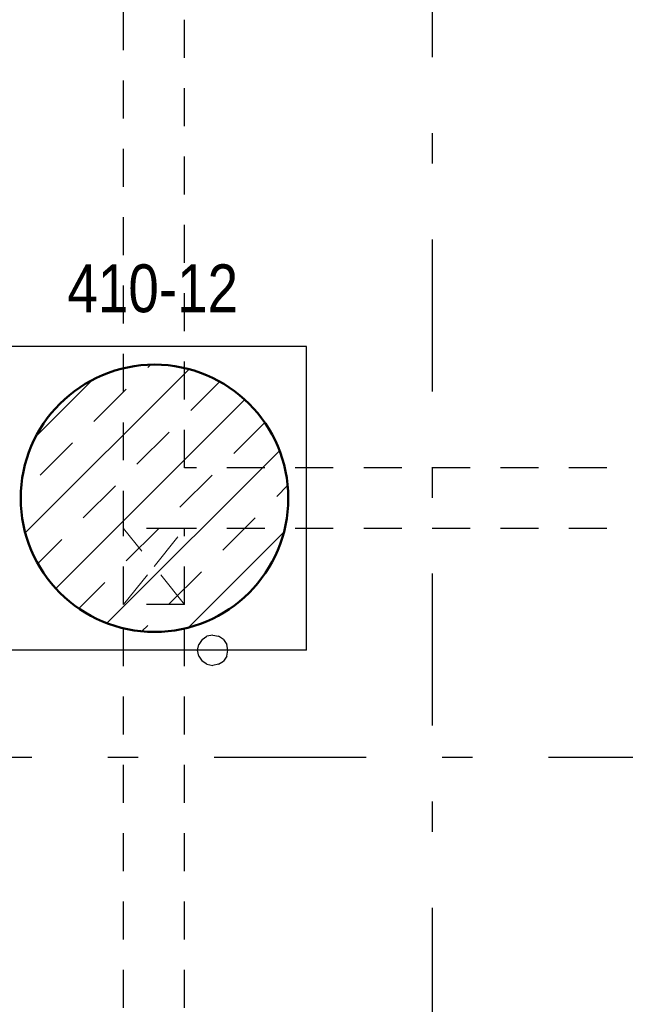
# Model space of a CAD drawing. Header units: millimetres. Extents: x -50 to 85, y 0 to 206.
# Tile 58 of 152: x 18.53 to 20.52, y 22.79 to 26.04. Entities that reach past the tile are written whole.
import ezdxf

# ---------------------------------------------------------------- set-up
doc = ezdxf.new("R2010")
doc.units = ezdxf.units.MM
doc.linetypes.add('DASHDOTX2', pattern=[2, 1, -0.5, 0, -0.5])
doc.linetypes.add('HIDDEN', pattern=[0.375, 0.25, -0.125])
for name, color, linetype, lineweight in [('Achsen', 7, 'Continuous', 20), ('Schraffuren', 7, 'Continuous', 20), ('Verdeckte Kanten', 7, 'Continuous', 20)]:
    doc.layers.add(name, color=color, linetype=linetype, lineweight=lineweight)
doc.styles.add('Arial Narrow', font='ARIALN.TTF')
doc.dimstyles.new('Arch_Strakon_dimstyle', dxfattribs={"dimtxt": 15.75, "dimasz": 1, "dimexe": 1.25, "dimexo": 0.0625, "dimgap": 1, "dimtad": 0, "dimdec": 5, "dimzin": 12, "dimdsep": 46, "dimtxsty": 'Arial Narrow', "dimblk": 'Arrowhead_Tick', "dimsah": 1, "dimcen": 0, "dimse1": 1, "dimse2": 1, "dimclrd": 6, "dimclrt": 2, "dimazin": 0, "dimtfac": 1, "dimtdec": 4, "dimtmove": 0, "dimatfit": 3, "dimldrblk": 'NONE', "dimfxl": 1, "dimtvp": 1, "dimtolj": 1, "dimtzin": 0, "dimlwd": 13, "dimarcsym": 2})

# ---------------------------------------------------------------- blocks, each defined once
blk = doc.blocks.new('Arrowhead_Tick')
at = {"color": 0, "linetype": 'Continuous', "lineweight": -2}
for p, q in [((0, 20), (0, -10)), ((-1, 0), (0, 0)), ((10, 0), (0, 0))]:
    blk.add_line(p, q, dxfattribs=at)
at = {"color": 2, "linetype": 'Continuous', "lineweight": 35}
blk.add_line((4.42, 4.42), (-4.42, -4.42), dxfattribs=at)
blk = doc.blocks.new('*D377')
at = {"color": 6, "linetype": 'Continuous', "lineweight": 13}
blk.add_line((21.5, 21.668), (21.5, 24.3502), dxfattribs=at)
at = {"layer": 'Defpoints', "color": 0}
for p in [(19.0715, 24.3602), (21.5, 24.3602), (19.0715, 21.658)]:
    blk.add_point(p, dxfattribs=at)
at = {"color": 6, "lineweight": 13, "xscale": 0.01, "yscale": 0.01, "zscale": 0.01}
for p, rotation in [((21.5, 24.3602), 90), ((21.5, 21.658), 270)]:
    blk.add_blockref('Arrowhead_Tick', p, dxfattribs=dict(at, rotation=rotation))
at = {"color": 2, "lineweight": 35, "insert": (21.3696, 23.0091), "char_height": 0.1575, "attachment_point": 5, "rotation": 90, "style": 'Arial Narrow'}
blk.add_mtext('\\A1;2.70', dxfattribs=at)
blk = doc.blocks.new('_None')
blk = doc.blocks.new('*D378')
at = {"color": 6, "linetype": 'Continuous', "lineweight": 13}
blk.add_line((21.5, 24.3702), (21.5, 24.5502), dxfattribs=at)
at = {"layer": 'Defpoints', "color": 0}
for p in [(19.0715, 24.5602), (21.5, 24.5602), (19.0715, 24.3602)]:
    blk.add_point(p, dxfattribs=at)
at = {"color": 6, "lineweight": 13, "xscale": 0.01, "yscale": 0.01, "zscale": 0.01}
for p, rotation in [((21.5, 24.5602), 90), ((21.5, 24.3602), 270)]:
    blk.add_blockref('Arrowhead_Tick', p, dxfattribs=dict(at, rotation=rotation))
at = {"color": 2, "lineweight": 35, "insert": (21.3696, 24.4602), "char_height": 0.1575, "attachment_point": 5, "rotation": 90, "style": 'Arial Narrow'}
blk.add_mtext('\\A1;20', dxfattribs=at)
blk = doc.blocks.new('*D379')
at = {"color": 6, "linetype": 'Continuous', "lineweight": 13}
blk.add_line((21.5, 24.5702), (21.5, 28.4752), dxfattribs=at)
at = {"layer": 'Defpoints', "color": 0}
for p in [(21.5, 28.4852), (23.0515, 28.4852), (19.0715, 24.5602)]:
    blk.add_point(p, dxfattribs=at)
at = {"color": 6, "lineweight": 13, "xscale": 0.01, "yscale": 0.01, "zscale": 0.01}
for p, rotation in [((21.5, 28.4852), 90), ((21.5, 24.5602), 270)]:
    blk.add_blockref('Arrowhead_Tick', p, dxfattribs=dict(at, rotation=rotation))
at = {"color": 2, "lineweight": 35, "insert": (21.3696, 26.5227), "char_height": 0.1575, "attachment_point": 5, "rotation": 90, "style": 'Arial Narrow'}
blk.add_mtext('\\A1;3.92{\\A1;\\H.6x;\\S5;}', dxfattribs=at)

msp = doc.modelspace()

# ---------------------------------------------------------------- hatches: boundary and pattern name
at = {"layer": 'Schraffuren', "lineweight": 13}
h = msp.add_hatch(dxfattribs=at)
h.set_pattern_fill('bB', color=6, scale=0.01, angle=45, style=0, pattern_type=2)
h.set_pattern_definition([(45, (0, 0), (-0.1414214, 0.1414214), [0.15, -0.1]), (45, (-0.07071, 0.07071), (-0.1414214, 0.1414214), [])])
h.paths.add_polyline_path([(19.4129026, 24.4602445), (19.4128626, 24.466177), (19.4127426, 24.4721083), (19.4125427, 24.4780375), (19.4122628, 24.4839635), (19.4119031, 24.4898852), (19.4114635, 24.4958015), (19.4109443, 24.5017113), (19.4103454, 24.5076135), (19.4096669, 24.5135072), (19.4089091, 24.5193912), (19.408072, 24.5252644), (19.4071558, 24.5311258), (19.4061607, 24.5369743), (19.4050867, 24.5428089), (19.4039343, 24.5486284), (19.4027034, 24.5544319), (19.4013944, 24.5602183), (19.4000076, 24.5659865), (19.398543, 24.5717354), (19.3970011, 24.5774641), (19.3953821, 24.5831715), (19.3936863, 24.5888566), (19.391914, 24.5945182), (19.3900655, 24.6001555), (19.3881412, 24.6057673), (19.3861414, 24.6113527), (19.3840665, 24.6169105), (19.3819168, 24.62244), (19.3796928, 24.6279399), (19.3773948, 24.6334093), (19.3750233, 24.6388473), (19.3725787, 24.6442528), (19.3700614, 24.6496248), (19.3674719, 24.6549624), (19.3648107, 24.6602646), (19.3620782, 24.6655305), (19.359275, 24.670759), (19.3564016, 24.6759492), (19.3534584, 24.6811003), (19.3504461, 24.6862112), (19.3473651, 24.691281), (19.344216, 24.6963088), (19.3409995, 24.7012937), (19.337716, 24.7062348), (19.3343662, 24.7111311), (19.3309507, 24.7159819), (19.3274701, 24.7207861), (19.323925, 24.725543), (19.3203161, 24.7302517), (19.3166441, 24.7349112), (19.3129096, 24.7395209), (19.3091132, 24.7440797), (19.3052558, 24.748587), (19.3013379, 24.7530419), (19.2973603, 24.7574435), (19.2933237, 24.7617911), (19.2892289, 24.7660838), (19.2850766, 24.770321), (19.2808675, 24.7745018), (19.2766024, 24.7786255), (19.2722821, 24.7826913), (19.2679074, 24.7866984), (19.2634791, 24.7906463), (19.2589979, 24.794534), (19.2544648, 24.798361), (19.2498804, 24.8021265), (19.2452457, 24.8058299), (19.2405615, 24.8094704), (19.2358286, 24.8130475), (19.2310479, 24.8165604), (19.2262203, 24.8200085), (19.2213466, 24.8233913), (19.2164278, 24.826708), (19.2114647, 24.8299581), (19.2064583, 24.833141), (19.2014093, 24.8362561), (19.1963189, 24.8393028), (19.1911878, 24.8422806), (19.186017, 24.845189), (19.1808075, 24.8480274), (19.1755602, 24.8507953), (19.170276, 24.8534922), (19.164956, 24.8561176), (19.1596011, 24.858671), (19.1542122, 24.861152), (19.1487903, 24.8635602), (19.1433365, 24.865895), (19.1378517, 24.868156), (19.1323369, 24.8703429), (19.1267932, 24.8724553), (19.1212214, 24.8744927), (19.1156227, 24.8764548), (19.109998, 24.8783412), (19.1043484, 24.8801517), (19.098675, 24.8818858), (19.0929786, 24.8835432), (19.0872604, 24.8851237), (19.0815215, 24.8866269), (19.0757628, 24.8880527), (19.0699854, 24.8894006), (19.0641903, 24.8906706), (19.0583786, 24.8918622), (19.0525514, 24.8929755), (19.0467098, 24.89401), (19.0408547, 24.8949657), (19.0349872, 24.8958424), (19.0291085, 24.8966399), (19.0232196, 24.897358), (19.0173215, 24.8979967), (19.0114153, 24.8985558), (19.0055021, 24.8990352), (18.999583, 24.8994349), (18.9936591, 24.8997547), (18.9877313, 24.8999946), (18.9818009, 24.9001546), (18.9758689, 24.9002345), (18.9699363, 24.9002345), (18.9640043, 24.9001546), (18.9580738, 24.8999946), (18.9521461, 24.8997547), (18.9462222, 24.8994349), (18.9403031, 24.8990352), (18.9343899, 24.8985558), (18.9284837, 24.8979967), (18.9225856, 24.897358), (18.9166967, 24.8966399), (18.910818, 24.8958424), (18.9049505, 24.8949657), (18.8990954, 24.89401), (18.8932537, 24.8929755), (18.8874265, 24.8918622), (18.8816149, 24.8906706), (18.8758198, 24.8894006), (18.8700424, 24.8880527), (18.8642837, 24.8866269), (18.8585447, 24.8851237), (18.8528266, 24.8835432), (18.8471302, 24.8818858), (18.8414567, 24.8801517), (18.8358072, 24.8783412), (18.8301825, 24.8764548), (18.8245838, 24.8744927), (18.819012, 24.8724553), (18.8134683, 24.8703429), (18.8079535, 24.868156), (18.8024687, 24.865895), (18.7970148, 24.8635602), (18.791593, 24.861152), (18.7862041, 24.858671), (18.7808492, 24.8561176), (18.7755291, 24.8534922), (18.770245, 24.8507953), (18.7649977, 24.8480274), (18.7597882, 24.845189), (18.7546174, 24.8422806), (18.7494863, 24.8393028), (18.7443959, 24.8362561), (18.7393469, 24.833141), (18.7343405, 24.8299581), (18.7293774, 24.826708), (18.7244585, 24.8233913), (18.7195849, 24.8200085), (18.7147573, 24.8165604), (18.7099766, 24.8130475), (18.7052437, 24.8094704), (18.7005595, 24.8058299), (18.6959248, 24.8021265), (18.6913404, 24.798361), (18.6868073, 24.794534), (18.6823261, 24.7906463), (18.6778978, 24.7866984), (18.6735231, 24.7826913), (18.6692028, 24.7786255), (18.6649377, 24.7745018), (18.6607286, 24.770321), (18.6565763, 24.7660838), (18.6524815, 24.7617911), (18.6484449, 24.7574435), (18.6444673, 24.7530419), (18.6405494, 24.748587), (18.636692, 24.7440797), (18.6328956, 24.7395209), (18.6291611, 24.7349112), (18.6254891, 24.7302517), (18.6218802, 24.725543), (18.6183351, 24.7207861), (18.6148545, 24.7159819), (18.611439, 24.7111311), (18.6080892, 24.7062348), (18.6048057, 24.7012937), (18.6015892, 24.6963088), (18.5984401, 24.691281), (18.5953591, 24.6862112), (18.5923468, 24.6811003), (18.5894036, 24.6759492), (18.5865301, 24.670759), (18.5837269, 24.6655305), (18.5809945, 24.6602646), (18.5783333, 24.6549624), (18.5757438, 24.6496248), (18.5732265, 24.6442528), (18.5707819, 24.6388473), (18.5684104, 24.6334093), (18.5661124, 24.6279399), (18.5638884, 24.62244), (18.5617387, 24.6169105), (18.5596638, 24.6113527), (18.557664, 24.6057673), (18.5557396, 24.6001555), (18.5538912, 24.5945182), (18.5521189, 24.5888566), (18.5504231, 24.5831715), (18.5488041, 24.5774641), (18.5472622, 24.5717354), (18.5457976, 24.5659865), (18.5444108, 24.5602183), (18.5431018, 24.5544319), (18.5418709, 24.5486284), (18.5407185, 24.5428089), (18.5396445, 24.5369743), (18.5386494, 24.5311258), (18.5377332, 24.5252644), (18.5368961, 24.5193912), (18.5361383, 24.5135072), (18.5354598, 24.5076135), (18.5348609, 24.5017113), (18.5343416, 24.4958015), (18.5339021, 24.4898852), (18.5335424, 24.4839635), (18.5332625, 24.4780375), (18.5330626, 24.4721083), (18.5329426, 24.466177), (18.5329026, 24.4602445), (18.5329426, 24.4543121), (18.5330626, 24.4483807), (18.5332625, 24.4424515), (18.5335424, 24.4365256), (18.5339021, 24.4306039), (18.5343416, 24.4246876), (18.5348609, 24.4187778), (18.5354598, 24.4128755), (18.5361383, 24.4069819), (18.5368961, 24.4010979), (18.5377332, 24.3952247), (18.5386494, 24.3893633), (18.5396445, 24.3835148), (18.5407185, 24.3776802), (18.5418709, 24.3718607), (18.5431018, 24.3660572), (18.5444108, 24.3602708), (18.5457976, 24.3545026), (18.5472622, 24.3487536), (18.5488041, 24.3430249), (18.5504231, 24.3373176), (18.5521189, 24.3316325), (18.5538912, 24.3259708), (18.5557396, 24.3203336), (18.557664, 24.3147218), (18.5596638, 24.3091364), (18.5617387, 24.3035785), (18.5638884, 24.2980491), (18.5661124, 24.2925492), (18.5684104, 24.2870798), (18.5707819, 24.2816418), (18.5732265, 24.2762363), (18.5757438, 24.2708643), (18.5783333, 24.2655267), (18.5809945, 24.2602245), (18.5837269, 24.2549586), (18.5865301, 24.2497301), (18.5894036, 24.2445398), (18.5923468, 24.2393888), (18.5953591, 24.2342779), (18.5984401, 24.2292081), (18.6015892, 24.2241803), (18.6048057, 24.2191954), (18.6080892, 24.2142543), (18.611439, 24.209358), (18.6148545, 24.2045072), (18.6183351, 24.199703), (18.6218802, 24.1949461), (18.6254891, 24.1902374), (18.6291611, 24.1855778), (18.6328956, 24.1809682), (18.636692, 24.1764093), (18.6405494, 24.1719021), (18.6444673, 24.1674472), (18.6484449, 24.1630456), (18.6524815, 24.158698), (18.6565763, 24.1544052), (18.6607286, 24.1501681), (18.6649377, 24.1459873), (18.6692028, 24.1418636), (18.6735231, 24.1377978), (18.6778978, 24.1337906), (18.6823261, 24.1298428), (18.6868073, 24.1259551), (18.6913404, 24.1221281), (18.6959248, 24.1183625), (18.7005595, 24.1146592), (18.7052437, 24.1110186), (18.7099766, 24.1074416), (18.7147573, 24.1039287), (18.7195849, 24.1004805), (18.7244585, 24.0970978), (18.7293774, 24.0937811), (18.7343405, 24.090531), (18.7393469, 24.0873481), (18.7443959, 24.084233), (18.7494863, 24.0811863), (18.7546174, 24.0782084), (18.7597882, 24.0753001), (18.7649977, 24.0724617), (18.770245, 24.0696938), (18.7755291, 24.0669969), (18.7808492, 24.0643715), (18.7862041, 24.061818), (18.791593, 24.059337), (18.7970148, 24.0569289), (18.8024687, 24.0545941), (18.8079535, 24.052333), (18.8134683, 24.0501461), (18.819012, 24.0480338), (18.8245838, 24.0459964), (18.8301825, 24.0440343), (18.8358072, 24.0421478), (18.8414567, 24.0403374), (18.8471302, 24.0386033), (18.8528266, 24.0369459), (18.8585447, 24.0353654), (18.8642837, 24.0338622), (18.8700424, 24.0324364), (18.8758198, 24.0310885), (18.8816149, 24.0298185), (18.8874265, 24.0286268), (18.8932537, 24.0275136), (18.8990954, 24.026479), (18.9049505, 24.0255233), (18.910818, 24.0246467), (18.9166967, 24.0238492), (18.9225856, 24.023131), (18.9284837, 24.0224924), (18.9343899, 24.0219333), (18.9403031, 24.0214538), (18.9462222, 24.0210542), (18.9521461, 24.0207344), (18.9580738, 24.0204945), (18.9640043, 24.0203345), (18.9699363, 24.0202545), (18.9758689, 24.0202545), (18.9818009, 24.0203345), (18.9877313, 24.0204945), (18.9936591, 24.0207344), (18.999583, 24.0210542), (19.0055021, 24.0214538), (19.0114153, 24.0219333), (19.0173215, 24.0224924), (19.0232196, 24.023131), (19.0291085, 24.0238492), (19.0349872, 24.0246467), (19.0408547, 24.0255233), (19.0467098, 24.026479), (19.0525514, 24.0275136), (19.0583786, 24.0286268), (19.0641903, 24.0298185), (19.0699854, 24.0310885), (19.0757628, 24.0324364), (19.0815215, 24.0338622), (19.0872604, 24.0353654), (19.0929786, 24.0369459), (19.098675, 24.0386033), (19.1043484, 24.0403374), (19.109998, 24.0421478), (19.1156227, 24.0440343), (19.1212214, 24.0459964), (19.1267932, 24.0480338), (19.1323369, 24.0501461), (19.1378517, 24.052333), (19.1433365, 24.0545941), (19.1487903, 24.0569289), (19.1542122, 24.059337), (19.1596011, 24.061818), (19.164956, 24.0643715), (19.170276, 24.0669969), (19.1755602, 24.0696938), (19.1808075, 24.0724617), (19.186017, 24.0753001), (19.1911878, 24.0782084), (19.1963189, 24.0811863), (19.2014093, 24.084233), (19.2064583, 24.0873481), (19.2114647, 24.090531), (19.2164278, 24.0937811), (19.2213466, 24.0970978), (19.2262203, 24.1004805), (19.2310479, 24.1039287), (19.2358286, 24.1074416), (19.2405615, 24.1110186), (19.2452457, 24.1146592), (19.2498804, 24.1183625), (19.2544648, 24.1221281), (19.2589979, 24.1259551), (19.2634791, 24.1298428), (19.2679074, 24.1337906), (19.2722821, 24.1377978), (19.2766024, 24.1418636), (19.2808675, 24.1459873), (19.2850766, 24.1501681), (19.2892289, 24.1544052), (19.2933237, 24.158698), (19.2973603, 24.1630456), (19.3013379, 24.1674472), (19.3052558, 24.1719021), (19.3091132, 24.1764093), (19.3129096, 24.1809682), (19.3166441, 24.1855778), (19.3203161, 24.1902374), (19.323925, 24.1949461), (19.3274701, 24.199703), (19.3309507, 24.2045072), (19.3343662, 24.209358), (19.337716, 24.2142543), (19.3409995, 24.2191954), (19.344216, 24.2241803), (19.3473651, 24.2292081), (19.3504461, 24.2342779), (19.3534584, 24.2393888), (19.3564016, 24.2445398), (19.359275, 24.2497301), (19.3620782, 24.2549586), (19.3648107, 24.2602245), (19.3674719, 24.2655267), (19.3700614, 24.2708643), (19.3725787, 24.2762363), (19.3750233, 24.2816418), (19.3773948, 24.2870798), (19.3796928, 24.2925492), (19.3819168, 24.2980491), (19.3840665, 24.3035785), (19.3861414, 24.3091364), (19.3881412, 24.3147218), (19.3900655, 24.3203336), (19.391914, 24.3259708), (19.3936863, 24.3316325), (19.3953821, 24.3373176), (19.3970011, 24.3430249), (19.398543, 24.3487536), (19.4000076, 24.3545026), (19.4013944, 24.3602708), (19.4027034, 24.3660572), (19.4039343, 24.3718607), (19.4050867, 24.3776802), (19.4061607, 24.3835148), (19.4071558, 24.3893633), (19.408072, 24.3952247), (19.4089091, 24.4010979), (19.4096669, 24.4069819), (19.4103454, 24.4128755), (19.4109443, 24.4187778), (19.4114635, 24.4246876), (19.4119031, 24.4306039), (19.4122628, 24.4365256), (19.4125427, 24.4424515), (19.4127426, 24.4483807), (19.4128626, 24.4543121)])

# ---------------------------------------------------------------- linework, layer by layer
at = {"color": 3, "linetype": 'Continuous', "lineweight": 25}
for p, q in [((19.4729026, 24.9602445), (18.4729026, 24.9602445)), ((19.4729026, 23.9602445), (19.4729026, 24.9602445)), ((19.4729026, 23.9602445), (18.4729026, 23.9602445)), ((19.1147387, 23.9598481), (19.1148175, 23.9602445)), ((19.1185447, 23.940714), (19.1147387, 23.9598481)), ((19.2109327, 23.940714), (19.2147387, 23.9598481)), ((19.2147387, 23.9598481), (19.2146598, 23.9602445)), ((19.1185447, 23.940714), (19.1293834, 23.9244928)), ((19.1456045, 23.9136542), (19.1293834, 23.9244928)), ((19.1838729, 23.9136542), (19.200094, 23.9244928)), ((19.2109327, 23.940714), (19.200094, 23.9244928)), ((19.1456045, 23.9136542), (19.1647387, 23.9098481)), ((19.1838729, 23.9136542), (19.1647387, 23.9098481))]:
    msp.add_line(p, q, dxfattribs=at)
at = {"color": 3, "linetype": 'HIDDEN', "lineweight": 25, "ltscale": 0.5}
for p, q in [((19.1293834, 23.9952035), (19.1185447, 23.9789823)), ((19.1293834, 23.9952035), (19.1456045, 24.0060421)), ((19.1647387, 24.0098481), (19.1456045, 24.0060421)), ((19.1647387, 24.0098481), (19.1838729, 24.0060421)), ((19.200094, 23.9952035), (19.1838729, 24.0060421)), ((19.200094, 23.9952035), (19.2109327, 23.9789823)), ((19.1148175, 23.9602445), (19.1185447, 23.9789823)), ((19.2146598, 23.9602445), (19.2109327, 23.9789823))]:
    msp.add_line(p, q, dxfattribs=at)
at = {"color": 4, "linetype": 'Continuous', "lineweight": 50}
msp.add_circle((18.9729026, 24.4602445), 0.44, dxfattribs=at)
at = {"layer": 'Achsen', "color": 3, "linetype": 'DASHDOTX2', "lineweight": 25, "ltscale": 0.5}
for p, q in [((19.8865329, 38.5121345), (19.8865329, 17.9048676)), ((3.7695329, 23.607962), (54.0482401, 23.607962))]:
    msp.add_line(p, q, dxfattribs=at)
at = {"layer": 'Achsen', "color": 5, "linetype": 'HIDDEN', "lineweight": 18, "ltscale": 0.5}
for p, q in [((19.0715378, 24.1102481), (18.8715378, 24.3602481)), ((18.9715378, 24.2352481), (19.0715378, 24.3602481)), ((18.8715378, 24.1102481), (18.9715378, 24.2352481))]:
    msp.add_line(p, q, dxfattribs=at)
at = {"layer": 'Verdeckte Kanten', "color": 3, "linetype": 'HIDDEN', "lineweight": 25, "ltscale": 0.5}
for p, q in [((18.8715026, 24.3602481), (18.8715026, 28.4852024)), ((19.0715026, 24.5602445), (19.0715026, 28.4852024)), ((24.0611336, 24.5602445), (19.0715026, 24.5602445)), ((18.8715026, 24.1102481), (18.8715026, 24.3602481)), ((19.0715026, 24.3602445), (18.8715026, 24.3602445)), ((24.0611336, 24.3602445), (19.0715026, 24.3602445)), ((19.0715026, 24.1102481), (19.0715026, 24.3602445)), ((19.0715026, 24.1102481), (18.8715026, 24.1102481)), ((18.8715026, 21.6579653), (18.8715026, 24.1102481)), ((19.0715026, 21.6579653), (19.0715026, 24.1102481))]:
    msp.add_line(p, q, dxfattribs=at)

# ---------------------------------------------------------------- texts
at = {"layer": 'Schraffuren', "color": 2, "lineweight": 35, "style": 'Arial Narrow'}
msp.add_text('410-12', height=0.1575, dxfattribs=at).set_placement((18.6862307, 25.072724))

# ---------------------------------------------------------------- dimensions: what is measured, and where the dimension line sits
at = {"lineweight": 35}
for base, p1, p2, text, picture, middle in [((21.5, 28.4852024), (19.0715026, 24.5602445), (23.051508, 28.4852024), '3.92{\\A1;\\H.6x;\\S5;}', '*D379', (21.5, 26.5227235)), ((21.5, 24.5602445), (19.0715026, 24.3602445), (19.0715026, 24.5602445), '20', '*D378', (21.5, 24.4602445)), ((21.5, 24.3602445), (19.0715026, 21.657962), (19.0715026, 24.3602445), '2.70', '*D377', (21.5, 23.0091032))]:
    dim = msp.add_linear_dim(base=base, p1=p1, p2=p2, angle=90, text=text, dimstyle='Arch_Strakon_dimstyle', override={"dimscale": 0.01, "dimtxt": 15.75, "dimasz": 1, "dimgap": 5, "dimtad": 1, "dimjust": 0, "dimtih": 0, "dimtoh": 0, "dimdec": 5, "dimdsep": 46, "dimtxsty": 'Arial Narrow', "dimclrd": 6, "dimclrt": 2, "dimtix": 1, "dimtofl": 255, "dimtmove": 0, "dimatfit": 2, "dimfxl": 0, "dimfxlon": 0, "dimtvp": 31.746032, "dimlwd": 13}, dxfattribs=at)
    dim.commit()
    dim.dimension.update_dxf_attribs({"geometry": picture, "text_midpoint": middle, "dimtype": 160})

doc.saveas('drawing.dxf')
